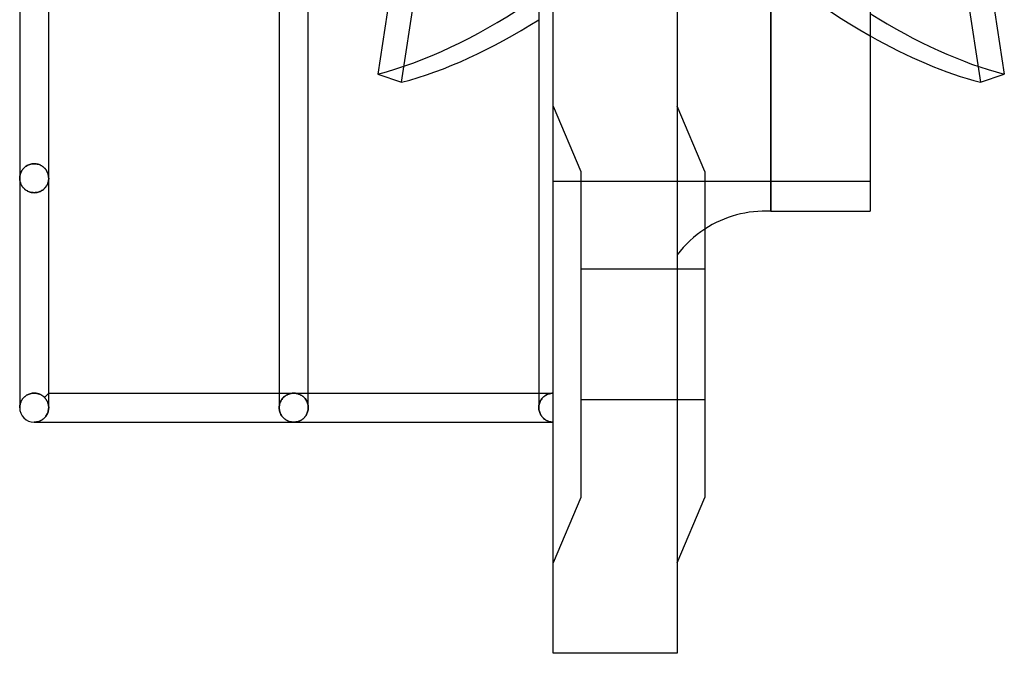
# Model space of a CAD drawing. Header units: millimetres. Extents: x -76 to 31, y -133 to 133.
# Tile 1 of 7: x -37 to 31, y -133 to -89. Entities that reach past the tile are written whole.
import ezdxf

# ---------------------------------------------------------------- set-up
doc = ezdxf.new("R2010")
doc.units = ezdxf.units.MM
doc.layers.add('HIDDEN', color=7, linetype='Continuous')
doc.layers.add('THICK', color=7, linetype='Continuous')

msp = doc.modelspace()

# ---------------------------------------------------------------- linework, layer by layer
at = {"layer": 'HIDDEN'}
for p, q in [((0, -115.05), (0, 0)), ((15.01, -102.5), (15.01, 0)), ((23.027, -51.375), (29.47, -93.597)), ((0, -95.25), (1.9, -99.75)), ((0, -95.25), (1.9, -99.75)), ((-36.742, -99.844), (-36.761, -99.896)), ((-36.761, -99.896), (-36.742, -99.844)), ((-36.719, -99.792), (-36.742, -99.844)), ((-36.742, -99.844), (-36.719, -99.792)), ((-36.693, -99.741), (-36.719, -99.792)), ((-36.719, -99.792), (-36.693, -99.741)), ((-36.664, -99.69), (-36.693, -99.741)), ((-36.693, -99.741), (-36.664, -99.69)), ((-36.631, -99.641), (-36.664, -99.69)), ((-36.664, -99.69), (-36.631, -99.641)), ((-36.595, -99.593), (-36.631, -99.641)), ((-36.631, -99.641), (-36.595, -99.593)), ((-36.556, -99.546), (-36.595, -99.593)), ((-36.595, -99.593), (-36.556, -99.546)), ((-36.513, -99.501), (-36.556, -99.546)), ((-36.556, -99.546), (-36.513, -99.501)), ((-36.466, -99.458), (-36.513, -99.501)), ((-36.513, -99.501), (-36.466, -99.458)), ((-36.416, -99.417), (-36.466, -99.458)), ((-36.466, -99.458), (-36.416, -99.417)), ((-36.362, -99.379), (-36.416, -99.417)), ((-36.416, -99.417), (-36.362, -99.379)), ((-36.304, -99.344), (-36.362, -99.379)), ((-36.362, -99.379), (-36.304, -99.344)), ((-36.242, -99.312), (-36.304, -99.344)), ((-36.304, -99.344), (-36.242, -99.312)), ((-36.178, -99.284), (-36.242, -99.312)), ((-36.242, -99.312), (-36.178, -99.284)), ((-36.11, -99.26), (-36.178, -99.284)), ((-36.178, -99.284), (-36.11, -99.26)), ((-36.039, -99.241), (-36.11, -99.26)), ((-36.11, -99.26), (-36.039, -99.241)), ((-35.966, -99.227), (-36.039, -99.241)), ((-36.039, -99.241), (-35.966, -99.227)), ((-35.891, -99.218), (-35.966, -99.227)), ((-35.966, -99.227), (-35.891, -99.218)), ((-35.815, -99.215), (-35.891, -99.218)), ((-35.891, -99.218), (-35.815, -99.215)), ((-35.815, -99.215), (-35.744, -99.218)), ((-35.744, -99.218), (-35.815, -99.215)), ((-35.744, -99.218), (-35.673, -99.225)), ((-35.673, -99.225), (-35.744, -99.218)), ((-35.673, -99.225), (-35.604, -99.238)), ((-35.604, -99.238), (-35.673, -99.225)), ((-35.604, -99.238), (-35.537, -99.255)), ((-35.537, -99.255), (-35.604, -99.238)), ((-35.537, -99.255), (-35.472, -99.276)), ((-35.472, -99.276), (-35.537, -99.255)), ((-35.472, -99.276), (-35.41, -99.302)), ((-35.41, -99.302), (-35.472, -99.276)), ((-35.41, -99.302), (-35.351, -99.33)), ((-35.351, -99.33), (-35.41, -99.302)), ((-35.351, -99.33), (-35.295, -99.362)), ((-35.295, -99.362), (-35.351, -99.33)), ((-35.295, -99.362), (-35.242, -99.397)), ((-35.242, -99.397), (-35.295, -99.362)), ((-35.242, -99.397), (-35.193, -99.434)), ((-35.193, -99.434), (-35.242, -99.397)), ((-35.193, -99.434), (-35.147, -99.473)), ((-35.147, -99.473), (-35.193, -99.434)), ((-35.147, -99.473), (-35.104, -99.514)), ((-35.104, -99.514), (-35.147, -99.473)), ((-35.104, -99.514), (-35.064, -99.557)), ((-35.064, -99.557), (-35.104, -99.514)), ((-35.064, -99.557), (-35.028, -99.602)), ((-35.028, -99.602), (-35.064, -99.557)), ((-35.028, -99.602), (-34.994, -99.647)), ((-34.994, -99.647), (-35.028, -99.602)), ((-34.994, -99.647), (-34.964, -99.694)), ((-34.964, -99.694), (-34.994, -99.647)), ((-34.964, -99.694), (-34.936, -99.742)), ((-34.936, -99.742), (-34.964, -99.694)), ((-34.936, -99.742), (-34.911, -99.791)), ((-34.911, -99.791), (-34.936, -99.742)), ((-34.911, -99.791), (-34.889, -99.842)), ((-34.889, -99.842), (-34.911, -99.791)), ((-34.889, -99.842), (-34.87, -99.894)), ((-34.87, -99.894), (-34.889, -99.842)), ((1.9, -99.75), (1.9, -122.25)), ((-36.814, -100.166), (-36.815, -100.22)), ((-36.815, -100.22), (-36.814, -100.166)), ((-36.815, -100.22), (-36.814, -100.27)), ((-36.814, -100.272), (-36.815, -100.22)), ((-36.809, -100.111), (-36.814, -100.166)), ((-36.814, -100.166), (-36.809, -100.111)), ((-36.814, -100.27), (-36.81, -100.32)), ((-36.81, -100.324), (-36.814, -100.272)), ((-36.81, -100.32), (-36.804, -100.37)), ((-36.803, -100.376), (-36.81, -100.324)), ((-36.802, -100.057), (-36.809, -100.111)), ((-36.809, -100.111), (-36.802, -100.057)), ((-36.804, -100.37), (-36.795, -100.42)), ((-36.793, -100.428), (-36.803, -100.376)), ((-36.791, -100.003), (-36.802, -100.057)), ((-36.802, -100.057), (-36.791, -100.003)), ((-36.795, -100.42), (-36.783, -100.47)), ((-36.781, -100.479), (-36.793, -100.428)), ((-36.778, -99.95), (-36.791, -100.003)), ((-36.791, -100.003), (-36.778, -99.95)), ((-36.783, -100.47), (-36.769, -100.519)), ((-36.765, -100.53), (-36.781, -100.479)), ((-36.761, -99.896), (-36.778, -99.95)), ((-36.778, -99.95), (-36.761, -99.896)), ((-36.769, -100.519), (-36.752, -100.568)), ((-36.747, -100.581), (-36.765, -100.53)), ((-34.883, -100.581), (-34.865, -100.53)), ((-34.861, -100.519), (-34.878, -100.568)), ((-34.87, -99.894), (-34.853, -99.946)), ((-34.853, -99.946), (-34.87, -99.894)), ((-34.865, -100.53), (-34.849, -100.479)), ((-34.847, -100.47), (-34.861, -100.519)), ((-34.853, -99.946), (-34.839, -100)), ((-34.839, -100), (-34.853, -99.946)), ((-34.849, -100.479), (-34.837, -100.428)), ((-34.835, -100.42), (-34.847, -100.47)), ((-34.839, -100), (-34.829, -100.054)), ((-34.829, -100.054), (-34.839, -100)), ((-34.837, -100.428), (-34.827, -100.376)), ((-34.826, -100.37), (-34.835, -100.42)), ((-34.829, -100.054), (-34.821, -100.109)), ((-34.821, -100.109), (-34.829, -100.054)), ((-34.827, -100.376), (-34.82, -100.324)), ((-34.82, -100.32), (-34.826, -100.37)), ((-34.821, -100.109), (-34.817, -100.165)), ((-34.817, -100.165), (-34.821, -100.109)), ((-34.816, -100.27), (-34.82, -100.32)), ((-34.82, -100.324), (-34.816, -100.272)), ((-34.817, -100.165), (-34.815, -100.22)), ((-34.815, -100.22), (-34.817, -100.165)), ((-34.815, -100.22), (-34.816, -100.27)), ((-34.816, -100.272), (-34.815, -100.22)), ((21.85, -100.45), (0, -100.45)), ((-36.752, -100.568), (-36.733, -100.616)), ((-36.726, -100.631), (-36.747, -100.581)), ((-36.733, -100.616), (-36.711, -100.664)), ((-36.702, -100.68), (-36.726, -100.631)), ((-36.711, -100.664), (-36.686, -100.711)), ((-36.675, -100.728), (-36.702, -100.68)), ((-36.686, -100.711), (-36.658, -100.757)), ((-36.645, -100.776), (-36.675, -100.728)), ((-36.658, -100.757), (-36.627, -100.802)), ((-36.612, -100.822), (-36.645, -100.776)), ((-36.627, -100.802), (-36.594, -100.846)), ((-36.576, -100.867), (-36.612, -100.822)), ((-36.594, -100.846), (-36.557, -100.888)), ((-36.536, -100.911), (-36.576, -100.867)), ((-36.557, -100.888), (-36.517, -100.929)), ((-36.493, -100.952), (-36.536, -100.911)), ((-36.517, -100.929), (-36.474, -100.969)), ((-36.447, -100.992), (-36.493, -100.952)), ((-36.474, -100.969), (-36.429, -101.007)), ((-36.397, -101.03), (-36.447, -100.992)), ((-36.429, -101.007), (-36.379, -101.042)), ((-36.344, -101.065), (-36.397, -101.03)), ((-36.379, -101.042), (-36.327, -101.075)), ((-36.287, -101.098), (-36.344, -101.065)), ((-36.327, -101.075), (-36.272, -101.106)), ((-36.227, -101.127), (-36.287, -101.098)), ((-36.272, -101.106), (-36.213, -101.133)), ((-36.164, -101.153), (-36.227, -101.127)), ((-36.213, -101.133), (-36.152, -101.157)), ((-36.098, -101.175), (-36.164, -101.153)), ((-36.152, -101.157), (-36.088, -101.177)), ((-36.03, -101.192), (-36.098, -101.175)), ((-36.088, -101.177), (-36.022, -101.194)), ((-35.959, -101.205), (-36.03, -101.192)), ((-36.022, -101.194), (-35.954, -101.205)), ((-35.888, -101.212), (-35.959, -101.205)), ((-35.954, -101.205), (-35.885, -101.213)), ((-35.815, -101.215), (-35.888, -101.212)), ((-35.885, -101.213), (-35.815, -101.215)), ((-35.815, -101.215), (-35.742, -101.212)), ((-35.745, -101.213), (-35.815, -101.215)), ((-35.676, -101.205), (-35.745, -101.213)), ((-35.742, -101.212), (-35.671, -101.205)), ((-35.608, -101.194), (-35.676, -101.205)), ((-35.671, -101.205), (-35.6, -101.192)), ((-35.542, -101.177), (-35.608, -101.194)), ((-35.6, -101.192), (-35.532, -101.175)), ((-35.478, -101.157), (-35.542, -101.177)), ((-35.532, -101.175), (-35.466, -101.153)), ((-35.417, -101.133), (-35.478, -101.157)), ((-35.466, -101.153), (-35.403, -101.127)), ((-35.358, -101.106), (-35.417, -101.133)), ((-35.403, -101.127), (-35.343, -101.098)), ((-35.303, -101.075), (-35.358, -101.106)), ((-35.343, -101.098), (-35.286, -101.065)), ((-35.251, -101.042), (-35.303, -101.075)), ((-35.286, -101.065), (-35.233, -101.03)), ((-35.201, -101.007), (-35.251, -101.042)), ((-35.233, -101.03), (-35.183, -100.992)), ((-35.156, -100.969), (-35.201, -101.007)), ((-35.183, -100.992), (-35.137, -100.952)), ((-35.113, -100.929), (-35.156, -100.969)), ((-35.137, -100.952), (-35.094, -100.911)), ((-35.073, -100.888), (-35.113, -100.929)), ((-35.094, -100.911), (-35.054, -100.867)), ((-35.036, -100.846), (-35.073, -100.888)), ((-35.054, -100.867), (-35.018, -100.822)), ((-35.003, -100.802), (-35.036, -100.846)), ((-35.018, -100.822), (-34.985, -100.776)), ((-34.972, -100.757), (-35.003, -100.802)), ((-34.985, -100.776), (-34.955, -100.728)), ((-34.944, -100.711), (-34.972, -100.757)), ((-34.955, -100.728), (-34.928, -100.68)), ((-34.919, -100.664), (-34.944, -100.711)), ((-34.928, -100.68), (-34.904, -100.631)), ((-34.897, -100.616), (-34.919, -100.664)), ((-34.904, -100.631), (-34.883, -100.581)), ((-34.878, -100.568), (-34.897, -100.616)), ((10.45, -106.5), (1.9, -106.5)), ((10.45, -106.5), (1.9, -106.5)), ((-36.646, -115.492), (-36.612, -115.445)), ((-36.612, -115.445), (-36.646, -115.492)), ((-36.612, -115.445), (-36.576, -115.4)), ((-36.576, -115.4), (-36.612, -115.445)), ((-36.576, -115.4), (-36.536, -115.355)), ((-36.536, -115.355), (-36.576, -115.4)), ((-36.536, -115.355), (-36.493, -115.313)), ((-36.493, -115.313), (-36.536, -115.355)), ((-36.493, -115.313), (-36.447, -115.272)), ((-36.447, -115.272), (-36.493, -115.313)), ((-36.447, -115.272), (-36.397, -115.234)), ((-36.397, -115.234), (-36.447, -115.272)), ((-36.397, -115.234), (-36.344, -115.198)), ((-36.344, -115.198), (-36.397, -115.234)), ((-36.344, -115.198), (-36.287, -115.165)), ((-36.287, -115.165), (-36.344, -115.198)), ((-36.287, -115.165), (-36.227, -115.135)), ((-36.227, -115.135), (-36.287, -115.165)), ((-36.227, -115.135), (-36.164, -115.109)), ((-36.164, -115.109), (-36.227, -115.135)), ((-36.164, -115.109), (-36.098, -115.087)), ((-36.098, -115.087), (-36.164, -115.109)), ((-36.098, -115.087), (-36.03, -115.069)), ((-36.03, -115.069), (-36.098, -115.087)), ((-36.03, -115.069), (-35.96, -115.056)), ((-35.96, -115.056), (-36.03, -115.069)), ((-35.96, -115.056), (-35.888, -115.048)), ((-35.888, -115.048), (-35.96, -115.056)), ((-35.888, -115.048), (-35.815, -115.046)), ((-35.815, -115.046), (-35.888, -115.048)), ((-35.815, -115.046), (-35.768, -115.047)), ((-35.768, -115.047), (-35.815, -115.046)), ((-35.768, -115.047), (-35.722, -115.05)), ((-35.722, -115.05), (-35.768, -115.047)), ((-35.722, -115.05), (-35.676, -115.055)), ((-35.676, -115.055), (-35.722, -115.05)), ((-35.676, -115.055), (-35.63, -115.063)), ((-35.63, -115.063), (-35.676, -115.055)), ((-35.63, -115.063), (-35.586, -115.073)), ((-35.586, -115.073), (-35.63, -115.063)), ((-35.586, -115.073), (-35.541, -115.084)), ((-35.541, -115.084), (-35.586, -115.073)), ((-35.541, -115.084), (-35.498, -115.098)), ((-35.498, -115.098), (-35.541, -115.084)), ((-35.498, -115.098), (-35.456, -115.113)), ((-35.456, -115.113), (-35.498, -115.098)), ((-35.456, -115.113), (-35.416, -115.129)), ((-35.416, -115.129), (-35.456, -115.113)), ((-35.416, -115.129), (-35.376, -115.148)), ((-35.376, -115.148), (-35.416, -115.129)), ((-35.376, -115.148), (-35.338, -115.167)), ((-35.338, -115.167), (-35.376, -115.148)), ((-35.338, -115.167), (-35.302, -115.189)), ((-35.302, -115.189), (-35.338, -115.167)), ((-35.302, -115.189), (-35.267, -115.211)), ((-35.267, -115.211), (-35.302, -115.189)), ((-35.267, -115.211), (-35.232, -115.234)), ((-35.232, -115.234), (-35.267, -115.211)), ((-35.232, -115.234), (-35.199, -115.259)), ((-35.199, -115.259), (-35.232, -115.234)), ((-35.199, -115.259), (-35.167, -115.286)), ((-35.167, -115.286), (-35.199, -115.259)), ((-35.167, -115.286), (-35.137, -115.313)), ((-35.137, -115.313), (-35.167, -115.286)), ((-35.137, -115.313), (-35.107, -115.342)), ((-35.107, -115.342), (-35.137, -115.313)), ((-35.107, -115.342), (-34.815, -115.05)), ((-35.08, -115.37), (-35.107, -115.342)), ((-35.107, -115.342), (-35.08, -115.37)), ((-35.053, -115.399), (-35.08, -115.37)), ((-35.08, -115.37), (-35.053, -115.399)), ((-35.028, -115.43), (-35.053, -115.399)), ((-35.053, -115.399), (-35.028, -115.43)), ((-35.004, -115.463), (-35.028, -115.43)), ((-35.028, -115.43), (-35.004, -115.463)), ((-34.98, -115.497), (-35.004, -115.463)), ((-35.004, -115.463), (-34.98, -115.497)), ((-18.908, -115.05), (-17.907, -115.05)), ((-18.77, -115.541), (-18.732, -115.482)), ((-18.732, -115.482), (-18.77, -115.541)), ((-18.732, -115.482), (-18.692, -115.427)), ((-18.692, -115.427), (-18.732, -115.482)), ((-18.692, -115.427), (-18.649, -115.376)), ((-18.649, -115.376), (-18.692, -115.427)), ((-18.649, -115.376), (-18.603, -115.33)), ((-18.603, -115.33), (-18.649, -115.376)), ((-18.603, -115.33), (-18.556, -115.287)), ((-18.556, -115.287), (-18.603, -115.33)), ((-18.556, -115.287), (-18.507, -115.248)), ((-18.507, -115.248), (-18.556, -115.287)), ((-18.507, -115.248), (-18.456, -115.213)), ((-18.456, -115.213), (-18.507, -115.248)), ((-18.456, -115.213), (-18.404, -115.181)), ((-18.404, -115.181), (-18.456, -115.213)), ((-18.404, -115.181), (-18.351, -115.153)), ((-18.351, -115.153), (-18.404, -115.181)), ((-18.351, -115.153), (-18.298, -115.129)), ((-18.298, -115.129), (-18.351, -115.153)), ((-18.298, -115.129), (-18.243, -115.108)), ((-18.243, -115.108), (-18.298, -115.129)), ((-18.243, -115.108), (-18.188, -115.09)), ((-18.188, -115.09), (-18.243, -115.108)), ((-18.188, -115.09), (-18.133, -115.075)), ((-18.133, -115.075), (-18.188, -115.09)), ((-18.133, -115.075), (-18.077, -115.064)), ((-18.077, -115.064), (-18.133, -115.075)), ((-18.077, -115.064), (-18.02, -115.056)), ((-18.02, -115.056), (-18.077, -115.064)), ((-18.02, -115.056), (-17.964, -115.052)), ((-17.964, -115.052), (-18.02, -115.056)), ((-17.964, -115.052), (-17.907, -115.05)), ((-17.907, -115.05), (-17.964, -115.052)), ((-17.907, -115.05), (-17.851, -115.052)), ((-17.851, -115.052), (-17.907, -115.05)), ((-17.907, -115.05), (-16.908, -115.05)), ((-17.851, -115.052), (-17.795, -115.056)), ((-17.795, -115.056), (-17.851, -115.052)), ((-17.795, -115.056), (-17.738, -115.064)), ((-17.738, -115.064), (-17.795, -115.056)), ((-17.738, -115.064), (-17.682, -115.075)), ((-17.682, -115.075), (-17.738, -115.064)), ((-17.682, -115.075), (-17.627, -115.09)), ((-17.627, -115.09), (-17.682, -115.075)), ((-17.627, -115.09), (-17.572, -115.108)), ((-17.572, -115.108), (-17.627, -115.09)), ((-17.572, -115.108), (-17.517, -115.129)), ((-17.517, -115.129), (-17.572, -115.108)), ((-17.517, -115.129), (-17.464, -115.153)), ((-17.464, -115.153), (-17.517, -115.129)), ((-17.464, -115.153), (-17.411, -115.181)), ((-17.411, -115.181), (-17.464, -115.153)), ((-17.411, -115.181), (-17.359, -115.213)), ((-17.359, -115.213), (-17.411, -115.181)), ((-17.359, -115.213), (-17.308, -115.248)), ((-17.308, -115.248), (-17.359, -115.213)), ((-17.308, -115.248), (-17.259, -115.287)), ((-17.259, -115.287), (-17.308, -115.248)), ((-17.259, -115.287), (-17.212, -115.33)), ((-17.212, -115.33), (-17.259, -115.287)), ((-17.212, -115.33), (-17.166, -115.376)), ((-17.166, -115.376), (-17.212, -115.33)), ((-17.166, -115.376), (-17.123, -115.427)), ((-17.123, -115.427), (-17.166, -115.376)), ((-17.123, -115.427), (-17.083, -115.482)), ((-17.083, -115.482), (-17.123, -115.427)), ((-17.083, -115.482), (-17.045, -115.541)), ((-17.045, -115.541), (-17.083, -115.482)), ((-1, -115.05), (0, -115.05)), ((-0.838, -115.501), (-0.8, -115.447)), ((-0.8, -115.447), (-0.838, -115.501)), ((-0.8, -115.447), (-0.76, -115.397)), ((-0.76, -115.397), (-0.8, -115.447)), ((-0.76, -115.397), (-0.717, -115.35)), ((-0.717, -115.35), (-0.76, -115.397)), ((-0.717, -115.35), (-0.672, -115.308)), ((-0.672, -115.308), (-0.717, -115.35)), ((-0.672, -115.308), (-0.626, -115.268)), ((-0.626, -115.268), (-0.672, -115.308)), ((-0.626, -115.268), (-0.578, -115.232)), ((-0.578, -115.232), (-0.626, -115.268)), ((-0.578, -115.232), (-0.529, -115.2)), ((-0.529, -115.2), (-0.578, -115.232)), ((-0.529, -115.2), (-0.478, -115.171)), ((-0.478, -115.171), (-0.529, -115.2)), ((-0.478, -115.171), (-0.427, -115.145)), ((-0.427, -115.145), (-0.478, -115.171)), ((-0.427, -115.145), (-0.376, -115.123)), ((-0.376, -115.123), (-0.427, -115.145)), ((-0.376, -115.123), (-0.323, -115.103)), ((-0.323, -115.103), (-0.376, -115.123)), ((-0.323, -115.103), (-0.27, -115.087)), ((-0.27, -115.087), (-0.323, -115.103)), ((-0.27, -115.087), (-0.216, -115.073)), ((-0.216, -115.073), (-0.27, -115.087)), ((-0.216, -115.073), (-0.163, -115.063)), ((-0.163, -115.063), (-0.216, -115.073)), ((-0.163, -115.063), (-0.108, -115.056)), ((-0.108, -115.056), (-0.163, -115.063)), ((-0.108, -115.056), (-0.054, -115.051)), ((-0.054, -115.051), (-0.108, -115.056)), ((-0.054, -115.051), (0, -115.05)), ((0, -115.05), (-0.054, -115.051)), ((-36.815, -115.91), (-36.815, -116.05)), ((-36.815, -116.05), (-36.814, -115.998)), ((-36.814, -115.998), (-36.815, -116.05)), ((-36.814, -115.998), (-36.81, -115.946)), ((-36.81, -115.946), (-36.814, -115.998)), ((-36.81, -115.946), (-36.803, -115.894)), ((-36.803, -115.894), (-36.81, -115.946)), ((-36.803, -115.894), (-36.793, -115.842)), ((-36.793, -115.842), (-36.803, -115.894)), ((-36.793, -115.842), (-36.781, -115.79)), ((-36.781, -115.79), (-36.793, -115.842)), ((-36.781, -115.79), (-36.765, -115.739)), ((-36.765, -115.739), (-36.781, -115.79)), ((-36.765, -115.739), (-36.747, -115.688)), ((-36.747, -115.688), (-36.765, -115.739)), ((-36.747, -115.688), (-36.726, -115.638)), ((-36.726, -115.638), (-36.747, -115.688)), ((-36.726, -115.638), (-36.703, -115.588)), ((-36.703, -115.588), (-36.726, -115.638)), ((-36.703, -115.588), (-36.676, -115.54)), ((-36.676, -115.54), (-36.703, -115.588)), ((-36.676, -115.54), (-36.646, -115.492)), ((-36.646, -115.492), (-36.676, -115.54)), ((-34.958, -115.532), (-34.98, -115.497)), ((-34.98, -115.497), (-34.958, -115.532)), ((-34.937, -115.568), (-34.958, -115.532)), ((-34.958, -115.532), (-34.937, -115.568)), ((-34.917, -115.606), (-34.937, -115.568)), ((-34.937, -115.568), (-34.917, -115.606)), ((-34.899, -115.646), (-34.917, -115.606)), ((-34.917, -115.606), (-34.899, -115.646)), ((-34.882, -115.686), (-34.899, -115.646)), ((-34.899, -115.646), (-34.882, -115.686)), ((-34.867, -115.728), (-34.882, -115.686)), ((-34.882, -115.686), (-34.867, -115.728)), ((-34.853, -115.771), (-34.867, -115.728)), ((-34.867, -115.728), (-34.853, -115.771)), ((-34.842, -115.816), (-34.853, -115.771)), ((-34.853, -115.771), (-34.842, -115.816)), ((-34.832, -115.86), (-34.842, -115.816)), ((-34.842, -115.816), (-34.832, -115.86)), ((-34.825, -115.906), (-34.832, -115.86)), ((-34.832, -115.86), (-34.825, -115.906)), ((-34.826, -116.194), (-34.818, -116.123)), ((-34.819, -115.952), (-34.825, -115.906)), ((-34.825, -115.906), (-34.819, -115.952)), ((-34.816, -115.999), (-34.819, -115.952)), ((-34.819, -115.952), (-34.816, -115.999)), ((-34.818, -116.123), (-34.815, -116.05)), ((-34.815, -116.046), (-34.816, -115.999)), ((-34.816, -115.999), (-34.815, -116.046)), ((-34.815, -116.047), (-34.815, -116.046)), ((-34.815, -116.046), (-34.815, -116.046)), ((-34.815, -116.048), (-34.815, -116.047)), ((-34.815, -116.049), (-34.815, -116.048)), ((-34.815, -116.05), (-34.815, -116.049)), ((-34.815, -116.049), (-34.815, -116.049)), ((-18.908, -116.046), (-18.904, -115.967)), ((-18.904, -115.967), (-18.908, -116.046)), ((-18.908, -116.046), (-18.908, -116.046)), ((-18.908, -116.046), (-18.908, -116.047)), ((-18.908, -116.047), (-18.908, -116.048)), ((-18.908, -116.048), (-18.908, -116.049)), ((-18.908, -116.049), (-18.908, -116.049)), ((-18.908, -116.049), (-18.908, -116.05)), ((-18.908, -116.05), (-18.905, -116.123)), ((-18.905, -116.123), (-18.896, -116.195)), ((-18.904, -115.967), (-18.895, -115.889)), ((-18.895, -115.889), (-18.904, -115.967)), ((-18.895, -115.889), (-18.88, -115.813)), ((-18.88, -115.813), (-18.895, -115.889)), ((-18.88, -115.813), (-18.859, -115.74)), ((-18.859, -115.74), (-18.88, -115.813)), ((-18.859, -115.74), (-18.834, -115.67)), ((-18.834, -115.67), (-18.859, -115.74)), ((-18.834, -115.67), (-18.804, -115.603)), ((-18.804, -115.603), (-18.834, -115.67)), ((-18.804, -115.603), (-18.77, -115.541)), ((-18.77, -115.541), (-18.804, -115.603)), ((-17.045, -115.541), (-17.011, -115.603)), ((-17.011, -115.603), (-17.045, -115.541)), ((-17.011, -115.603), (-16.981, -115.67)), ((-16.981, -115.67), (-17.011, -115.603)), ((-16.981, -115.67), (-16.956, -115.74)), ((-16.956, -115.74), (-16.981, -115.67)), ((-16.956, -115.74), (-16.935, -115.813)), ((-16.935, -115.813), (-16.956, -115.74)), ((-16.935, -115.813), (-16.92, -115.889)), ((-16.92, -115.889), (-16.935, -115.813)), ((-16.92, -115.889), (-16.911, -115.967)), ((-16.911, -115.967), (-16.92, -115.889)), ((-16.919, -116.195), (-16.91, -116.123)), ((-16.911, -115.967), (-16.908, -116.046)), ((-16.908, -116.046), (-16.911, -115.967)), ((-16.91, -116.123), (-16.908, -116.05)), ((-16.908, -116.047), (-16.908, -116.046)), ((-16.908, -116.048), (-16.908, -116.047)), ((-16.908, -116.049), (-16.908, -116.048)), ((-16.908, -116.05), (-16.908, -116.049)), ((-16.908, -116.049), (-16.908, -116.049)), ((-16.908, -116.046), (-16.908, -116.046)), ((-1, -116.046), (-0.997, -115.97)), ((-0.997, -115.97), (-1, -116.046)), ((-1, -116.047), (-1, -116.046)), ((-1, -116.046), (-1, -116.046)), ((-1, -116.048), (-1, -116.047)), ((-1, -116.049), (-1, -116.048)), ((-1, -116.05), (-1, -116.049)), ((-1, -116.049), (-1, -116.049)), ((-0.997, -116.12), (-1, -116.05)), ((-0.997, -115.97), (-0.989, -115.896)), ((-0.989, -115.896), (-0.997, -115.97)), ((-0.99, -116.189), (-0.997, -116.12)), ((-0.989, -115.896), (-0.975, -115.823)), ((-0.975, -115.823), (-0.989, -115.896)), ((-0.975, -115.823), (-0.956, -115.753)), ((-0.956, -115.753), (-0.975, -115.823)), ((-0.956, -115.753), (-0.932, -115.685)), ((-0.932, -115.685), (-0.956, -115.753)), ((-0.932, -115.685), (-0.905, -115.62)), ((-0.905, -115.62), (-0.932, -115.685)), ((-0.905, -115.62), (-0.873, -115.559)), ((-0.873, -115.559), (-0.905, -115.62)), ((-0.873, -115.559), (-0.838, -115.501)), ((-0.838, -115.501), (-0.873, -115.559)), ((10.45, -115.5), (1.9, -115.5)), ((10.45, -115.5), (1.9, -115.5)), ((-35.213, -116.847), (-35.168, -116.811)), ((-35.168, -116.811), (-35.124, -116.771)), ((-35.124, -116.771), (-35.082, -116.728)), ((-35.082, -116.728), (-35.042, -116.681)), ((-35.042, -116.681), (-35.003, -116.631)), ((-35.003, -116.631), (-34.968, -116.578)), ((-34.968, -116.578), (-34.935, -116.521)), ((-34.935, -116.521), (-34.905, -116.462)), ((-34.905, -116.462), (-34.879, -116.399)), ((-34.879, -116.399), (-34.857, -116.333)), ((-34.857, -116.333), (-34.839, -116.264)), ((-34.839, -116.264), (-34.826, -116.194)), ((-18.896, -116.195), (-18.883, -116.265)), ((-18.883, -116.265), (-18.865, -116.334)), ((-18.865, -116.334), (-18.843, -116.4)), ((-18.843, -116.4), (-18.817, -116.463)), ((-18.817, -116.463), (-18.787, -116.523)), ((-18.787, -116.523), (-18.754, -116.579)), ((-18.754, -116.579), (-18.718, -116.632)), ((-18.718, -116.632), (-18.68, -116.682)), ((-18.68, -116.682), (-18.64, -116.729)), ((-18.64, -116.729), (-18.598, -116.771)), ((-18.598, -116.771), (-18.554, -116.811)), ((-18.554, -116.811), (-18.509, -116.847)), ((-17.306, -116.847), (-17.261, -116.811)), ((-17.261, -116.811), (-17.217, -116.771)), ((-17.217, -116.771), (-17.175, -116.729)), ((-17.175, -116.729), (-17.135, -116.682)), ((-17.135, -116.682), (-17.097, -116.632)), ((-17.097, -116.632), (-17.061, -116.579)), ((-17.061, -116.579), (-17.028, -116.523)), ((-17.028, -116.523), (-16.998, -116.463)), ((-16.998, -116.463), (-16.972, -116.4)), ((-16.972, -116.4), (-16.95, -116.334)), ((-16.95, -116.334), (-16.932, -116.265)), ((-16.932, -116.265), (-16.919, -116.195)), ((-0.978, -116.256), (-0.99, -116.189)), ((-0.961, -116.322), (-0.978, -116.256)), ((-0.94, -116.386), (-0.961, -116.322)), ((-0.916, -116.447), (-0.94, -116.386)), ((-0.889, -116.505), (-0.916, -116.447)), ((-0.858, -116.561), (-0.889, -116.505)), ((-0.824, -116.613), (-0.858, -116.561)), ((-0.789, -116.662), (-0.824, -116.613)), ((-0.75, -116.709), (-0.789, -116.662)), ((-0.709, -116.753), (-0.75, -116.709)), ((-0.665, -116.795), (-0.709, -116.753)), ((-0.618, -116.834), (-0.665, -116.795)), ((-0.57, -116.871), (-0.618, -116.834)), ((-35.815, -117.05), (-35.763, -117.049)), ((-35.763, -117.049), (-35.711, -117.045)), ((-35.711, -117.045), (-35.659, -117.038)), ((-35.659, -117.038), (-35.608, -117.028)), ((-35.608, -117.028), (-35.556, -117.016)), ((-35.556, -117.016), (-35.505, -117)), ((-35.505, -117), (-35.455, -116.982)), ((-35.455, -116.982), (-35.405, -116.961)), ((-35.405, -116.961), (-35.356, -116.937)), ((-35.356, -116.937), (-35.307, -116.91)), ((-35.307, -116.91), (-35.259, -116.88)), ((-35.259, -116.88), (-35.213, -116.847)), ((-18.509, -116.847), (-18.462, -116.881)), ((-18.462, -116.881), (-18.415, -116.911)), ((-18.415, -116.911), (-18.366, -116.938)), ((-18.366, -116.938), (-18.317, -116.962)), ((-18.317, -116.962), (-18.267, -116.982)), ((-18.267, -116.982), (-18.217, -117.001)), ((-18.217, -117.001), (-18.166, -117.016)), ((-18.166, -117.016), (-18.115, -117.028)), ((-18.115, -117.028), (-18.063, -117.038)), ((-18.063, -117.038), (-18.011, -117.045)), ((-18.011, -117.045), (-17.959, -117.049)), ((-17.959, -117.049), (-17.907, -117.05)), ((-17.907, -117.05), (-17.856, -117.049)), ((-17.856, -117.049), (-17.804, -117.045)), ((-17.804, -117.045), (-17.752, -117.038)), ((-17.752, -117.038), (-17.7, -117.028)), ((-17.7, -117.028), (-17.649, -117.016)), ((-17.649, -117.016), (-17.598, -117.001)), ((-17.598, -117.001), (-17.548, -116.982)), ((-17.548, -116.982), (-17.498, -116.962)), ((-17.498, -116.962), (-17.449, -116.938)), ((-17.449, -116.938), (-17.4, -116.911)), ((-17.4, -116.911), (-17.353, -116.881)), ((-17.353, -116.881), (-17.306, -116.847)), ((-0.519, -116.904), (-0.57, -116.871)), ((-0.466, -116.934), (-0.519, -116.904)), ((-0.411, -116.961), (-0.466, -116.934)), ((-0.355, -116.984), (-0.411, -116.961)), ((-0.298, -117.004), (-0.355, -116.984)), ((-0.24, -117.02), (-0.298, -117.004)), ((-0.181, -117.033), (-0.24, -117.02)), ((-0.121, -117.043), (-0.181, -117.033)), ((-0.061, -117.048), (-0.121, -117.043)), ((0, -117.05), (-0.061, -117.048)), ((1.9, -122.25), (0, -126.75)), ((1.9, -122.25), (0, -126.75)), ((0, -133), (0, -133)), ((8.55, -133), (8.55, -133))]:
    msp.add_line(p, q, dxfattribs=at)
msp.add_arc((14.608, -110.089), 7.6, 123.16748, 142.85299, dxfattribs=at)
for centre, major_axis, start_param, end_param in [((8.677, 0.279), (-31.622, -93.181), 0.261705, 1.13437), ((8.677, -0.279), (31.622, -93.181), -0.896021, -0.426993)]:
    msp.add_ellipse(centre, major_axis=major_axis, ratio=0.404508, start_param=start_param, end_param=end_param, dxfattribs=at)
at = {"layer": 'THICK'}
for p, q in [((0, -133), (0, 133)), ((8.55, 133), (8.55, -133)), ((21.85, 102.5), (21.85, -102.5)), ((15.01, 0), (15.01, -102.5)), ((-36.815, 0), (-36.815, -116.05)), ((-34.815, -116.046), (-34.815, -1)), ((-18.908, -1), (-18.908, -116.046)), ((-16.908, -116.046), (-16.908, -1)), ((-1, -1), (-1, -116.046)), ((24.673, -50.817), (31.116, -93.038)), ((-10.799, -84.411), (-12.116, -93.038)), ((-10.47, -93.597), (-9.068, -84.411)), ((-12.116, -93.038), (-10.47, -93.597)), ((29.47, -93.597), (31.116, -93.038)), ((10.45, -99.75), (8.55, -95.25)), ((10.45, -99.75), (10.45, -122.25)), ((15.01, -102.5), (21.85, -102.5)), ((-34.815, -115.05), (-18.908, -115.05)), ((-16.908, -115.05), (-1, -115.05)), ((-36.815, -116.05), (-36.815, -115.91)), ((-34.818, -116.123), (-34.826, -116.194)), ((-34.815, -116.05), (-34.818, -116.123)), ((-34.815, -116.046), (-34.815, -116.046)), ((-34.815, -116.046), (-34.815, -116.047)), ((-34.815, -116.047), (-34.815, -116.048)), ((-34.815, -116.048), (-34.815, -116.049)), ((-34.815, -116.049), (-34.815, -116.049)), ((-34.815, -116.049), (-34.815, -116.05)), ((-18.908, -116.047), (-18.908, -116.046)), ((-18.908, -116.046), (-18.908, -116.046)), ((-18.908, -116.048), (-18.908, -116.047)), ((-18.908, -116.049), (-18.908, -116.048)), ((-18.908, -116.05), (-18.908, -116.049)), ((-18.908, -116.049), (-18.908, -116.049)), ((-18.905, -116.123), (-18.908, -116.05)), ((-18.896, -116.195), (-18.905, -116.123)), ((-16.91, -116.123), (-16.919, -116.195)), ((-16.908, -116.05), (-16.91, -116.123)), ((-16.908, -116.046), (-16.908, -116.047)), ((-16.908, -116.047), (-16.908, -116.048)), ((-16.908, -116.048), (-16.908, -116.049)), ((-16.908, -116.049), (-16.908, -116.049)), ((-16.908, -116.049), (-16.908, -116.05)), ((-16.908, -116.046), (-16.908, -116.046)), ((-1, -116.046), (-1, -116.046)), ((-1, -116.046), (-1, -116.047)), ((-1, -116.047), (-1, -116.048)), ((-1, -116.048), (-1, -116.049)), ((-1, -116.049), (-1, -116.049)), ((-1, -116.049), (-1, -116.05)), ((-1, -116.05), (-0.997, -116.12)), ((-0.997, -116.12), (-0.99, -116.189)), ((-35.168, -116.811), (-35.213, -116.847)), ((-35.124, -116.771), (-35.168, -116.811)), ((-35.082, -116.728), (-35.124, -116.771)), ((-35.042, -116.681), (-35.082, -116.728)), ((-35.003, -116.631), (-35.042, -116.681)), ((-34.968, -116.578), (-35.003, -116.631)), ((-34.935, -116.521), (-34.968, -116.578)), ((-34.905, -116.462), (-34.935, -116.521)), ((-34.879, -116.399), (-34.905, -116.462)), ((-34.857, -116.333), (-34.879, -116.399)), ((-34.839, -116.264), (-34.857, -116.333)), ((-34.826, -116.194), (-34.839, -116.264)), ((-18.883, -116.265), (-18.896, -116.195)), ((-18.865, -116.334), (-18.883, -116.265)), ((-18.843, -116.4), (-18.865, -116.334)), ((-18.817, -116.463), (-18.843, -116.4)), ((-18.787, -116.523), (-18.817, -116.463)), ((-18.754, -116.579), (-18.787, -116.523)), ((-18.718, -116.632), (-18.754, -116.579)), ((-18.68, -116.682), (-18.718, -116.632)), ((-18.64, -116.729), (-18.68, -116.682)), ((-18.598, -116.771), (-18.64, -116.729)), ((-18.554, -116.811), (-18.598, -116.771)), ((-18.509, -116.847), (-18.554, -116.811)), ((-17.261, -116.811), (-17.306, -116.847)), ((-17.217, -116.771), (-17.261, -116.811)), ((-17.175, -116.729), (-17.217, -116.771)), ((-17.135, -116.682), (-17.175, -116.729)), ((-17.097, -116.632), (-17.135, -116.682)), ((-17.061, -116.579), (-17.097, -116.632)), ((-17.028, -116.523), (-17.061, -116.579)), ((-16.998, -116.463), (-17.028, -116.523)), ((-16.972, -116.4), (-16.998, -116.463)), ((-16.95, -116.334), (-16.972, -116.4)), ((-16.932, -116.265), (-16.95, -116.334)), ((-16.919, -116.195), (-16.932, -116.265)), ((-0.99, -116.189), (-0.978, -116.256)), ((-0.978, -116.256), (-0.961, -116.322)), ((-0.961, -116.322), (-0.94, -116.386)), ((-0.94, -116.386), (-0.916, -116.447)), ((-0.916, -116.447), (-0.889, -116.505)), ((-0.889, -116.505), (-0.858, -116.561)), ((-0.858, -116.561), (-0.824, -116.613)), ((-0.824, -116.613), (-0.789, -116.662)), ((-0.789, -116.662), (-0.75, -116.709)), ((-0.75, -116.709), (-0.709, -116.753)), ((-0.709, -116.753), (-0.665, -116.795)), ((-0.665, -116.795), (-0.618, -116.834)), ((-0.618, -116.834), (-0.57, -116.871)), ((-35.763, -117.049), (-35.815, -117.05)), ((-35.815, -117.05), (-17.907, -117.05)), ((-35.711, -117.045), (-35.763, -117.049)), ((-35.659, -117.038), (-35.711, -117.045)), ((-35.608, -117.028), (-35.659, -117.038)), ((-35.556, -117.016), (-35.608, -117.028)), ((-35.505, -117), (-35.556, -117.016)), ((-35.455, -116.982), (-35.505, -117)), ((-35.405, -116.961), (-35.455, -116.982)), ((-35.356, -116.937), (-35.405, -116.961)), ((-35.307, -116.91), (-35.356, -116.937)), ((-35.259, -116.88), (-35.307, -116.91)), ((-35.213, -116.847), (-35.259, -116.88)), ((-18.462, -116.881), (-18.509, -116.847)), ((-18.415, -116.911), (-18.462, -116.881)), ((-18.366, -116.938), (-18.415, -116.911)), ((-18.317, -116.962), (-18.366, -116.938)), ((-18.267, -116.982), (-18.317, -116.962)), ((-18.217, -117.001), (-18.267, -116.982)), ((-18.166, -117.016), (-18.217, -117.001)), ((-18.115, -117.028), (-18.166, -117.016)), ((-18.063, -117.038), (-18.115, -117.028)), ((-18.011, -117.045), (-18.063, -117.038)), ((-17.959, -117.049), (-18.011, -117.045)), ((-17.907, -117.05), (-17.959, -117.049)), ((-17.856, -117.049), (-17.907, -117.05)), ((-17.907, -117.05), (0, -117.05)), ((-17.804, -117.045), (-17.856, -117.049)), ((-17.752, -117.038), (-17.804, -117.045)), ((-17.7, -117.028), (-17.752, -117.038)), ((-17.649, -117.016), (-17.7, -117.028)), ((-17.598, -117.001), (-17.649, -117.016)), ((-17.548, -116.982), (-17.598, -117.001)), ((-17.498, -116.962), (-17.548, -116.982)), ((-17.449, -116.938), (-17.498, -116.962)), ((-17.4, -116.911), (-17.449, -116.938)), ((-17.353, -116.881), (-17.4, -116.911)), ((-17.306, -116.847), (-17.353, -116.881)), ((-0.57, -116.871), (-0.519, -116.904)), ((-0.519, -116.904), (-0.466, -116.934)), ((-0.466, -116.934), (-0.411, -116.961)), ((-0.411, -116.961), (-0.355, -116.984)), ((-0.355, -116.984), (-0.298, -117.004)), ((-0.298, -117.004), (-0.24, -117.02)), ((-0.24, -117.02), (-0.181, -117.033)), ((-0.181, -117.033), (-0.121, -117.043)), ((-0.121, -117.043), (-0.061, -117.048)), ((-0.061, -117.048), (0, -117.05)), ((8.55, -126.75), (10.45, -122.25)), ((8.55, -133), (0, -133))]:
    msp.add_line(p, q, dxfattribs=at)
for centre, radius, start, end in [((14.608, -110.089), 7.6, 86.96697, 123.16748), ((-35.815, -116.05), 1, 180.00015, 270.00008)]:
    msp.add_arc(centre, radius, start, end, dxfattribs=at)
for centre, major_axis, start_param, end_param in [((10.323, 0.279), (-31.622, 93.181), 2.680048, 2.879888), ((10.323, -0.279), (31.622, 93.181), -2.879888, -2.675773), ((8.677, -0.279), (31.622, -93.181), -0.426993, -0.261705)]:
    msp.add_ellipse(centre, major_axis=major_axis, ratio=0.404508, start_param=start_param, end_param=end_param, dxfattribs=at)

doc.saveas('drawing.dxf')
